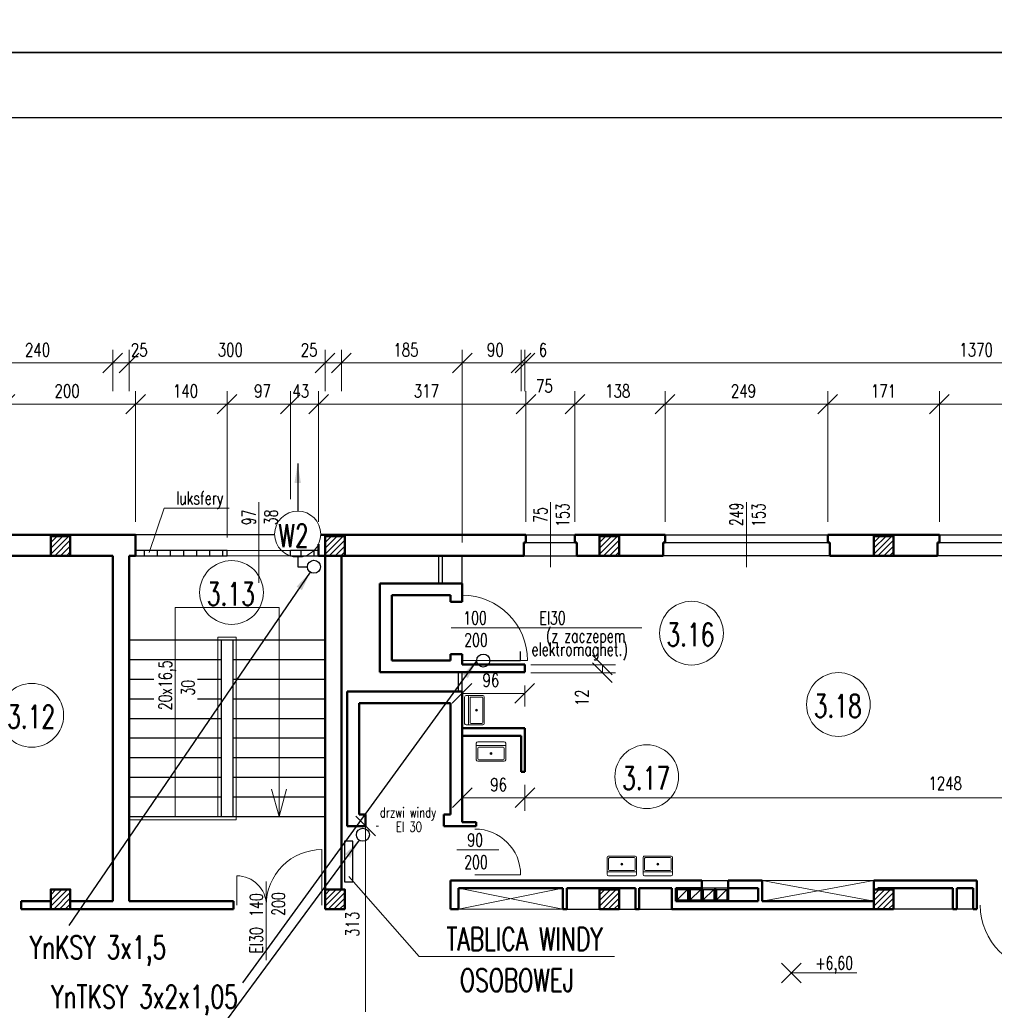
# Model space of a CAD drawing. Header units: millimetres. Extents: x -56112 to 30506, y -136199 to -2178.
# Tile 11 of 45: x -10881 to 4039, y -121073 to -105999. Entities that reach past the tile are written whole.
import ezdxf
from ezdxf.enums import TextEntityAlignment as Align

# ---------------------------------------------------------------- set-up
doc = ezdxf.new("R2010")
doc.units = ezdxf.units.MM
doc.header["$LTSCALE"] = 10
doc.header["$MEASUREMENT"] = 0
doc.header["$PDMODE"] = 35
doc.layers.get('0').update_dxf_attribs({"lineweight": 15})
for name, color, linetype, lineweight in [('L001', 1, 'Continuous', 18), ('L002', 2, 'Continuous', 25), ('L003', 3, 'Continuous', 50)]:
    doc.layers.add(name, color=color, linetype=linetype, lineweight=lineweight)
doc.layers.add('L004', color=4, linetype='Continuous')
doc.styles.get("Standard").update_dxf_attribs({"font": 'simplex.shx', "width": 0.75, "height": 200})
doc.dimstyles.new('1_100', dxfattribs={"dimtxt": 200, "dimasz": 300, "dimexe": 200, "dimexo": 200, "dimgap": 100, "dimtad": 1, "dimdec": 0, "dimlfac": 0.1, "dimtxsty": 'Standard', "dimblk": 'OBLIQUE', "dimcen": 250, "dimdle": 2, "dimclrt": 2, "dimadec": 0, "dimazin": 0, "dimtfac": 1, "dimtdec": 0, "dimtmove": 1, "dimatfit": 3, "dimfxl": 1, "dimarcsym": 0})
pattern_1 = [(45, (-21000, -82436.32), (-44.19417, 44.19417), [])]
pattern_2 = [(45, (-16800, -82436.32), (-44.19417, 44.19417), [])]
pattern_3 = [(45, (-12600, -82436.32), (-44.19417, 44.19417), [])]
pattern_4 = [(45, (-8400, -82436.32), (-44.19417, 44.19417), [])]

# ---------------------------------------------------------------- blocks, each defined once
blk = doc.blocks.new('Zlewozmywak pojedyńczy - góra')
blk.add_line((-15, -3.999996), (15, -3.999996))
for points in [[(-13.5, 0), (13.5, 0)], [(-15, -18.499996), (-15, -1.5)], [(-13.5, -17.499996), (-13.5, -6.499996)], [(-12.5, -5.499996), (12.5, -5.499996)], [(13.5, -6.499996), (13.5, -17.499996)], [(15, -1.5), (15, -18.499996)], [(13.5, -19.999996), (-13.5, -19.999996)], [(12.5, -18.499996), (-12.5, -18.499996)]]:
    blk.add_lwpolyline(points)
for radius in [1, 0.5]:
    blk.add_circle((0, -11.999996), radius)
for centre, radius, start, end in [((-13.5, -1.5), 1.5, 90, 180), ((-12.5, -6.499996), 1, 90, 180), ((12.5, -6.499996), 1, 0, 90), ((13.5, -1.5), 1.5, 0, 90), ((-13.5, -18.499996), 1.5, 180, 270), ((-12.5, -17.499996), 1, 180, 270), ((12.5, -17.499996), 1, 270, 0), ((13.5, -18.499996), 1.5, 270, 0)]:
    blk.add_arc(centre, radius, start, end)
blk = doc.blocks.new('_Oblique')
at = {"layer": 'L004', "color": 0, "lineweight": -2}
blk.add_line((-0.5, -0.5), (0.5, 0.5), dxfattribs=at)
blk = doc.blocks.new('*D2053')
at = {"layer": 'Defpoints'}
for p in [(-10607, -118812), (-11856, -119013), (-11856, -119643), (-9456, -119643)]:
    blk.add_point(p, dxfattribs=at)
at = {"layer": 'L001'}
for p, q in [((-11856, -119443), (-11856, -118813)), ((-9456, -119443), (-9456, -118813)), ((-9456, -119013), (-11856, -119013))]:
    blk.add_line(p, q, dxfattribs=at)
at = {"layer": 'L001', "xscale": 300, "yscale": 300, "zscale": 300, "rotation": 180}
blk.add_blockref('_Oblique', (-11856, -119013), dxfattribs=at)
at = {"layer": 'L001', "xscale": 300, "yscale": 300, "zscale": 300}
blk.add_blockref('_Oblique', (-9456, -119013), dxfattribs=at)
at = {"layer": 'L001', "color": 2, "linetype": 'Continuous', "width": 0.75}
blk.add_text('240', height=200, dxfattribs=at).set_placement((-10800, -118812), align=Align.MIDDLE_LEFT)
blk = doc.blocks.new('*D2071')
at = {"layer": 'Defpoints'}
for p in [(2295, -119443), (3199, -119643), (1489, -121643), (3199, -121643)]:
    blk.add_point(p, dxfattribs=at)
at = {"layer": 'L001'}
for p, q in [((1489, -121443), (1489, -119443)), ((3199, -121443), (3199, -119443)), ((1489, -119643), (3199, -119643))]:
    blk.add_line(p, q, dxfattribs=at)
at = {"layer": 'L001', "xscale": 300, "yscale": 300, "zscale": 300, "rotation": 180}
blk.add_blockref('_Oblique', (1489, -119643), dxfattribs=at)
at = {"layer": 'L001', "xscale": 300, "yscale": 300, "zscale": 300}
blk.add_blockref('_Oblique', (3199, -119643), dxfattribs=at)
at = {"layer": 'L001', "color": 2, "linetype": 'Continuous', "width": 0.75}
blk.add_text('171', height=200, dxfattribs=at).set_placement((2149, -119443), align=Align.MIDDLE_LEFT)
blk = doc.blocks.new('*D2072')
at = {"layer": 'Defpoints'}
for p in [(4344, -119443), (5689, -119643), (3199, -121643), (5689, -121643)]:
    blk.add_point(p, dxfattribs=at)
at = {"layer": 'L001'}
for p, q in [((3199, -121443), (3199, -119443)), ((5689, -121443), (5689, -119443)), ((3199, -119643), (5689, -119643))]:
    blk.add_line(p, q, dxfattribs=at)
at = {"layer": 'L001', "xscale": 300, "yscale": 300, "zscale": 300, "rotation": 180}
blk.add_blockref('_Oblique', (3199, -119643), dxfattribs=at)
at = {"layer": 'L001', "xscale": 300, "yscale": 300, "zscale": 300}
blk.add_blockref('_Oblique', (5689, -119643), dxfattribs=at)
at = {"layer": 'L001', "color": 2, "linetype": 'Continuous', "width": 0.75}
blk.add_text('249', height=200, dxfattribs=at).set_placement((4155, -119443), align=Align.MIDDLE_LEFT)
blk = doc.blocks.new('*D2073')
at = {"layer": 'Defpoints'}
for p in [(3753, -118812), (-3146, -119013), (-3146, -119643), (10554, -119643)]:
    blk.add_point(p, dxfattribs=at)
at = {"layer": 'L001'}
for p, q in [((-3146, -119443), (-3146, -118813)), ((10554, -119443), (10554, -118813)), ((10554, -119013), (-3146, -119013))]:
    blk.add_line(p, q, dxfattribs=at)
at = {"layer": 'L001', "xscale": 300, "yscale": 300, "zscale": 300, "rotation": 180}
blk.add_blockref('_Oblique', (-3146, -119013), dxfattribs=at)
at = {"layer": 'L001', "xscale": 300, "yscale": 300, "zscale": 300}
blk.add_blockref('_Oblique', (10554, -119013), dxfattribs=at)
at = {"layer": 'L001', "color": 2, "linetype": 'Continuous', "width": 0.75}
blk.add_text('1370', height=200, dxfattribs=at).set_placement((3503, -118812), align=Align.MIDDLE_LEFT)
blk = doc.blocks.new('*D2074')
at = {"layer": 'Defpoints'}
for p in [(-3607, -118812), (-4106, -119013), (-4106, -119643), (-3206, -119643)]:
    blk.add_point(p, dxfattribs=at)
at = {"layer": 'L001'}
for p, q in [((-4106, -119443), (-4106, -118813)), ((-3206, -119443), (-3206, -118813)), ((-3206, -119013), (-4106, -119013))]:
    blk.add_line(p, q, dxfattribs=at)
at = {"layer": 'L001', "xscale": 300, "yscale": 300, "zscale": 300, "rotation": 180}
blk.add_blockref('_Oblique', (-4106, -119013), dxfattribs=at)
at = {"layer": 'L001', "xscale": 300, "yscale": 300, "zscale": 300}
blk.add_blockref('_Oblique', (-3206, -119013), dxfattribs=at)
at = {"layer": 'L001', "color": 2, "linetype": 'Continuous', "width": 0.75}
blk.add_text('90', height=200, dxfattribs=at).set_placement((-3728, -118812), align=Align.MIDDLE_LEFT)
blk = doc.blocks.new('*D1543')
at = {"layer": 'Defpoints'}
for p in [(-3206, -119013), (-2888, -119013), (-3206, -119643), (-3146, -119643)]:
    blk.add_point(p, dxfattribs=at)
at = {"layer": 'L001'}
for p, q in [((-3206, -119443), (-3206, -118813)), ((-3146, -119443), (-3146, -118813)), ((-3208, -119013), (-3206, -119013)), ((-3146, -119013), (-3206, -119013)), ((-2842, -119013), (-3146, -119013))]:
    blk.add_line(p, q, dxfattribs=at)
at = {"layer": 'L001', "xscale": 300, "yscale": 300, "zscale": 300}
blk.add_blockref('_Oblique', (-3206, -119013), dxfattribs=at)
at = {"layer": 'L001', "xscale": 300, "yscale": 300, "zscale": 300, "rotation": 180}
blk.add_blockref('_Oblique', (-3146, -119013), dxfattribs=at)
at = {"layer": 'L001', "color": 2, "linetype": 'Continuous', "width": 0.75}
blk.add_text('6', height=200, dxfattribs=at).set_placement((-2935, -118813), align=Align.MIDDLE_LEFT)
blk = doc.blocks.new('*D2075')
at = {"layer": 'Defpoints'}
for p in [(-7657, -118812), (-9206, -119013), (-9206, -119643), (-6206, -119643)]:
    blk.add_point(p, dxfattribs=at)
at = {"layer": 'L001'}
for p, q in [((-9206, -119443), (-9206, -118813)), ((-6206, -119443), (-6206, -118813)), ((-6206, -119013), (-9206, -119013))]:
    blk.add_line(p, q, dxfattribs=at)
at = {"layer": 'L001', "xscale": 300, "yscale": 300, "zscale": 300, "rotation": 180}
blk.add_blockref('_Oblique', (-9206, -119013), dxfattribs=at)
at = {"layer": 'L001', "xscale": 300, "yscale": 300, "zscale": 300}
blk.add_blockref('_Oblique', (-6206, -119013), dxfattribs=at)
at = {"layer": 'L001', "color": 2, "linetype": 'Continuous', "width": 0.75}
blk.add_text('300', height=200, dxfattribs=at).set_placement((-7850, -118812), align=Align.MIDDLE_LEFT)
blk = doc.blocks.new('*D1545')
at = {"layer": 'Defpoints'}
for p in [(-6457, -119013), (-6206, -119013), (-6206, -119643), (-5956, -119643)]:
    blk.add_point(p, dxfattribs=at)
at = {"layer": 'L001'}
for p, q in [((-6206, -119443), (-6206, -118813)), ((-5956, -119443), (-5956, -118813)), ((-6579, -119013), (-6206, -119013)), ((-5956, -119013), (-6206, -119013)), ((-5954, -119013), (-5956, -119013))]:
    blk.add_line(p, q, dxfattribs=at)
at = {"layer": 'L001', "xscale": 300, "yscale": 300, "zscale": 300}
blk.add_blockref('_Oblique', (-6206, -119013), dxfattribs=at)
at = {"layer": 'L001', "xscale": 300, "yscale": 300, "zscale": 300, "rotation": 180}
blk.add_blockref('_Oblique', (-5956, -119013), dxfattribs=at)
at = {"layer": 'L001', "color": 2, "linetype": 'Continuous', "width": 0.75}
blk.add_text('25', height=200, dxfattribs=at).set_placement((-6579, -118813), align=Align.MIDDLE_LEFT)
blk = doc.blocks.new('*D1546')
at = {"layer": 'Defpoints'}
for p in [(-9456, -119013), (-9057, -119013), (-9456, -119643), (-9206, -119643)]:
    blk.add_point(p, dxfattribs=at)
at = {"layer": 'L001'}
for p, q in [((-9456, -119443), (-9456, -118813)), ((-9206, -119443), (-9206, -118813)), ((-9458, -119013), (-9456, -119013)), ((-9206, -119013), (-9456, -119013)), ((-9204, -119013), (-9206, -119013))]:
    blk.add_line(p, q, dxfattribs=at)
at = {"layer": 'L001', "xscale": 300, "yscale": 300, "zscale": 300}
blk.add_blockref('_Oblique', (-9456, -119013), dxfattribs=at)
at = {"layer": 'L001', "xscale": 300, "yscale": 300, "zscale": 300, "rotation": 180}
blk.add_blockref('_Oblique', (-9206, -119013), dxfattribs=at)
at = {"layer": 'L001', "color": 2, "linetype": 'Continuous', "width": 0.75}
blk.add_text('25', height=200, dxfattribs=at).set_placement((-9179, -118813), align=Align.MIDDLE_LEFT)
blk = doc.blocks.new('*D2076')
at = {"layer": 'Defpoints'}
for p in [(-4982, -118812), (-5956, -119013), (-5956, -119643), (-4106, -121963)]:
    blk.add_point(p, dxfattribs=at)
at = {"layer": 'L001'}
for p, q in [((-5956, -119443), (-5956, -118813)), ((-4106, -121763), (-4106, -118813)), ((-4106, -119013), (-5956, -119013))]:
    blk.add_line(p, q, dxfattribs=at)
at = {"layer": 'L001', "xscale": 300, "yscale": 300, "zscale": 300, "rotation": 180}
blk.add_blockref('_Oblique', (-5956, -119013), dxfattribs=at)
at = {"layer": 'L001', "xscale": 300, "yscale": 300, "zscale": 300}
blk.add_blockref('_Oblique', (-4106, -119013), dxfattribs=at)
at = {"layer": 'L001', "color": 2, "linetype": 'Continuous', "width": 0.75}
blk.add_text('185', height=200, dxfattribs=at).set_placement((-5161, -118812), align=Align.MIDDLE_LEFT)
blk = doc.blocks.new('*D2077')
at = {"layer": 'Defpoints'}
for p in [(195, -119442), (1489, -119643), (-1001, -121643), (1489, -121643)]:
    blk.add_point(p, dxfattribs=at)
at = {"layer": 'L001'}
for p, q in [((-1001, -121443), (-1001, -119443)), ((1489, -121443), (1489, -119443)), ((-1001, -119643), (1489, -119643))]:
    blk.add_line(p, q, dxfattribs=at)
at = {"layer": 'L001', "xscale": 300, "yscale": 300, "zscale": 300, "rotation": 180}
blk.add_blockref('_Oblique', (-1001, -119643), dxfattribs=at)
at = {"layer": 'L001', "xscale": 300, "yscale": 300, "zscale": 300}
blk.add_blockref('_Oblique', (1489, -119643), dxfattribs=at)
at = {"layer": 'L001', "color": 2, "linetype": 'Continuous', "width": 0.75}
blk.add_text('249', height=200, dxfattribs=at).set_placement((6, -119442), align=Align.MIDDLE_LEFT)
blk = doc.blocks.new('*D2094')
at = {"layer": 'Defpoints'}
for p in [(-5623, -126103), (-5787, -127619), (-5623, -129233), (-5586, -129233)]:
    blk.add_point(p, dxfattribs=at)
at = {"layer": 'L001'}
for p, q in [((-5586, -126103), (-5586, -129233)), ((-5423, -126103), (-5386, -126103)), ((-5423, -129233), (-5386, -129233))]:
    blk.add_line(p, q, dxfattribs=at)
at = {"layer": 'L001', "xscale": 300, "yscale": 300, "zscale": 300}
for p, rotation in [((-5586, -126103), 89.99999999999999), ((-5586, -129233), 270)]:
    blk.add_blockref('_Oblique', p, dxfattribs=dict(at, rotation=rotation))
at = {"layer": 'L001', "color": 2, "linetype": 'Continuous', "width": 0.75}
blk.add_text('313', height=200, rotation=90, dxfattribs=at).set_placement((-5787, -127798), align=Align.MIDDLE_LEFT)
blk = doc.blocks.new('*D2148')
at = {"layer": 'Defpoints'}
for p in [(-3146, -125273), (3280, -125447), (-3146, -125669), (9334, -125881)]:
    blk.add_point(p, dxfattribs=at)
at = {"layer": 'L001'}
for p, q in [((-3146, -125473), (-3146, -125869)), ((9334, -125681), (9334, -125469)), ((9334, -125669), (-3146, -125669))]:
    blk.add_line(p, q, dxfattribs=at)
at = {"layer": 'L001', "xscale": 300, "yscale": 300, "zscale": 300, "rotation": 180}
blk.add_blockref('_Oblique', (-3146, -125669), dxfattribs=at)
at = {"layer": 'L001', "xscale": 300, "yscale": 300, "zscale": 300}
blk.add_blockref('_Oblique', (9334, -125669), dxfattribs=at)
at = {"layer": 'L001', "color": 2, "linetype": 'Continuous', "width": 0.75}
blk.add_text('1248', height=200, dxfattribs=at).set_placement((3030, -125447), align=Align.MIDDLE_LEFT)
blk = doc.blocks.new('*D2149')
at = {"layer": 'Defpoints'}
for p in [(-3146, -125273), (-3560, -125468), (-4106, -125669), (-4106, -126043)]:
    blk.add_point(p, dxfattribs=at)
at = {"layer": 'L001'}
for p, q in [((-4106, -125843), (-4106, -125469)), ((-3146, -125473), (-3146, -125869)), ((-3146, -125669), (-4106, -125669))]:
    blk.add_line(p, q, dxfattribs=at)
at = {"layer": 'L001', "xscale": 300, "yscale": 300, "zscale": 300, "rotation": 180}
blk.add_blockref('_Oblique', (-4106, -125669), dxfattribs=at)
at = {"layer": 'L001', "xscale": 300, "yscale": 300, "zscale": 300}
blk.add_blockref('_Oblique', (-3146, -125669), dxfattribs=at)
at = {"layer": 'L001', "color": 2, "linetype": 'Continuous', "width": 0.75}
blk.add_text('96', height=200, dxfattribs=at).set_placement((-3678, -125468), align=Align.MIDDLE_LEFT)
blk = doc.blocks.new('*D2126')
at = {"layer": 'Defpoints'}
for p in [(-4670, -119442), (-6306, -119643), (-6306, -121643), (-3131, -121643)]:
    blk.add_point(p, dxfattribs=at)
at = {"layer": 'L001'}
for p, q in [((-6306, -121443), (-6306, -119443)), ((-3131, -121443), (-3131, -119443)), ((-3131, -119643), (-6306, -119643))]:
    blk.add_line(p, q, dxfattribs=at)
at = {"layer": 'L001', "xscale": 300, "yscale": 300, "zscale": 300, "rotation": 180}
blk.add_blockref('_Oblique', (-6306, -119643), dxfattribs=at)
at = {"layer": 'L001', "xscale": 300, "yscale": 300, "zscale": 300}
blk.add_blockref('_Oblique', (-3131, -119643), dxfattribs=at)
at = {"layer": 'L001', "color": 2, "linetype": 'Continuous', "width": 0.75}
blk.add_text('317', height=200, dxfattribs=at).set_placement((-4848, -119442), align=Align.MIDDLE_LEFT)
blk = doc.blocks.new('*D1795')
at = {"layer": 'Defpoints'}
for p in [(-6736, -119643), (-6585, -119643), (-6736, -121299), (-6306, -121643)]:
    blk.add_point(p, dxfattribs=at)
at = {"layer": 'L001'}
for p, q in [((-6736, -121099), (-6736, -119443)), ((-6306, -121443), (-6306, -119443)), ((-6738, -119643), (-6736, -119643)), ((-6306, -119643), (-6736, -119643)), ((-6304, -119643), (-6306, -119643))]:
    blk.add_line(p, q, dxfattribs=at)
at = {"layer": 'L001', "xscale": 300, "yscale": 300, "zscale": 300}
blk.add_blockref('_Oblique', (-6736, -119643), dxfattribs=at)
at = {"layer": 'L001', "xscale": 300, "yscale": 300, "zscale": 300, "rotation": 180}
blk.add_blockref('_Oblique', (-6306, -119643), dxfattribs=at)
at = {"layer": 'L001', "color": 2, "linetype": 'Continuous', "width": 0.75}
blk.add_text('43', height=200, dxfattribs=at).set_placement((-6707, -119443), align=Align.MIDDLE_LEFT)
blk = doc.blocks.new('*D2127')
at = {"layer": 'Defpoints'}
for p in [(-7172, -119442), (-7706, -119643), (-6736, -121299), (-7706, -121883)]:
    blk.add_point(p, dxfattribs=at)
at = {"layer": 'L001'}
for p, q in [((-7706, -121683), (-7706, -119443)), ((-6736, -121099), (-6736, -119443)), ((-6736, -119643), (-7706, -119643))]:
    blk.add_line(p, q, dxfattribs=at)
at = {"layer": 'L001', "xscale": 300, "yscale": 300, "zscale": 300, "rotation": 180}
blk.add_blockref('_Oblique', (-7706, -119643), dxfattribs=at)
at = {"layer": 'L001', "xscale": 300, "yscale": 300, "zscale": 300}
blk.add_blockref('_Oblique', (-6736, -119643), dxfattribs=at)
at = {"layer": 'L001', "color": 2, "linetype": 'Continuous', "width": 0.75}
blk.add_text('97', height=200, dxfattribs=at).set_placement((-7293, -119442), align=Align.MIDDLE_LEFT)
blk = doc.blocks.new('*D2128')
at = {"layer": 'Defpoints'}
for p in [(-8357, -119442), (-9106, -119643), (-9106, -121643), (-7706, -121883)]:
    blk.add_point(p, dxfattribs=at)
at = {"layer": 'L001'}
for p, q in [((-9106, -121443), (-9106, -119443)), ((-7706, -121683), (-7706, -119443)), ((-7706, -119643), (-9106, -119643))]:
    blk.add_line(p, q, dxfattribs=at)
at = {"layer": 'L001', "xscale": 300, "yscale": 300, "zscale": 300, "rotation": 180}
blk.add_blockref('_Oblique', (-9106, -119643), dxfattribs=at)
at = {"layer": 'L001', "xscale": 300, "yscale": 300, "zscale": 300}
blk.add_blockref('_Oblique', (-7706, -119643), dxfattribs=at)
at = {"layer": 'L001', "color": 2, "linetype": 'Continuous', "width": 0.75}
blk.add_text('140', height=200, dxfattribs=at).set_placement((-8536, -119442), align=Align.MIDDLE_LEFT)
blk = doc.blocks.new('*D2129')
at = {"layer": 'Defpoints'}
for p in [(-10155, -119442), (-9106, -119643), (-11106, -121643), (-9106, -121643)]:
    blk.add_point(p, dxfattribs=at)
at = {"layer": 'L001'}
for p, q in [((-11106, -121443), (-11106, -119443)), ((-9106, -121443), (-9106, -119443)), ((-11106, -119643), (-9106, -119643))]:
    blk.add_line(p, q, dxfattribs=at)
at = {"layer": 'L001', "xscale": 300, "yscale": 300, "zscale": 300, "rotation": 180}
blk.add_blockref('_Oblique', (-11106, -119643), dxfattribs=at)
at = {"layer": 'L001', "xscale": 300, "yscale": 300, "zscale": 300}
blk.add_blockref('_Oblique', (-9106, -119643), dxfattribs=at)
at = {"layer": 'L001', "color": 2, "linetype": 'Continuous', "width": 0.75}
blk.add_text('200', height=200, dxfattribs=at).set_placement((-10348, -119442), align=Align.MIDDLE_LEFT)
blk = doc.blocks.new('*D2132')
at = {"layer": 'Defpoints'}
for p in [(-2856, -119366), (-2381, -119643), (-3131, -121643), (-2381, -121643)]:
    blk.add_point(p, dxfattribs=at)
at = {"layer": 'L001'}
for p, q in [((-3131, -121443), (-3131, -119443)), ((-2381, -121443), (-2381, -119443)), ((-3131, -119643), (-2381, -119643))]:
    blk.add_line(p, q, dxfattribs=at)
at = {"layer": 'L001', "xscale": 300, "yscale": 300, "zscale": 300, "rotation": 180}
blk.add_blockref('_Oblique', (-3131, -119643), dxfattribs=at)
at = {"layer": 'L001', "xscale": 300, "yscale": 300, "zscale": 300}
blk.add_blockref('_Oblique', (-2381, -119643), dxfattribs=at)
at = {"layer": 'L001', "color": 2, "linetype": 'Continuous', "width": 0.75}
blk.add_text('75', height=200, dxfattribs=at).set_placement((-2977, -119366), align=Align.MIDDLE_LEFT)
blk = doc.blocks.new('*D2133')
at = {"layer": 'Defpoints'}
for p in [(-1740, -119442), (-1001, -119643), (-2381, -121643), (-1001, -121643)]:
    blk.add_point(p, dxfattribs=at)
at = {"layer": 'L001'}
for p, q in [((-2381, -121443), (-2381, -119443)), ((-1001, -121443), (-1001, -119443)), ((-2381, -119643), (-1001, -119643))]:
    blk.add_line(p, q, dxfattribs=at)
at = {"layer": 'L001', "xscale": 300, "yscale": 300, "zscale": 300, "rotation": 180}
blk.add_blockref('_Oblique', (-2381, -119643), dxfattribs=at)
at = {"layer": 'L001', "xscale": 300, "yscale": 300, "zscale": 300}
blk.add_blockref('_Oblique', (-1001, -119643), dxfattribs=at)
at = {"layer": 'L001', "color": 2, "linetype": 'Continuous', "width": 0.75}
blk.add_text('138', height=200, dxfattribs=at).set_placement((-1919, -119442), align=Align.MIDDLE_LEFT)
blk = doc.blocks.new('*D2136')
at = {"layer": 'Defpoints'}
for p in [(-4110, -123748), (-3150, -123748), (-3679, -123869), (-3150, -124071)]:
    blk.add_point(p, dxfattribs=at)
at = {"layer": 'L001'}
for p, q in [((-4110, -123948), (-4110, -124271)), ((-3150, -123948), (-3150, -124271)), ((-4110, -124071), (-3150, -124071))]:
    blk.add_line(p, q, dxfattribs=at)
at = {"layer": 'L001', "xscale": 300, "yscale": 300, "zscale": 300, "rotation": 180}
blk.add_blockref('_Oblique', (-4110, -124071), dxfattribs=at)
at = {"layer": 'L001', "xscale": 300, "yscale": 300, "zscale": 300}
blk.add_blockref('_Oblique', (-3150, -124071), dxfattribs=at)
at = {"layer": 'L001', "color": 2, "linetype": 'Continuous', "width": 0.75}
blk.add_text('96', height=200, dxfattribs=at).set_placement((-3796, -123869), align=Align.MIDDLE_LEFT)
blk = doc.blocks.new('*D2141')
at = {"layer": 'Defpoints'}
for p in [(-3258, -123635), (-3258, -123755), (-1960, -123755), (-2274, -124159)]:
    blk.add_point(p, dxfattribs=at)
at = {"layer": 'L001'}
for p, q in [((-3058, -123635), (-1760, -123635)), ((-1960, -123633), (-1960, -123635)), ((-1960, -123635), (-1960, -123755)), ((-3058, -123755), (-1760, -123755)), ((-1960, -123755), (-1960, -123757))]:
    blk.add_line(p, q, dxfattribs=at)
at = {"layer": 'L001', "xscale": 300, "yscale": 300, "zscale": 300}
for p, rotation in [((-1960, -123635), 270), ((-1960, -123755), 90)]:
    blk.add_blockref('_Oblique', p, dxfattribs=dict(at, rotation=rotation))
at = {"layer": 'L001', "color": 2, "linetype": 'Continuous', "width": 0.75}
blk.add_text('12', height=200, rotation=90, dxfattribs=at).set_placement((-2274, -124266), align=Align.MIDDLE_LEFT)

msp = doc.modelspace()

# ---------------------------------------------------------------- hatches: boundary and pattern name
at = {"layer": 'L001'}
h = msp.add_hatch(dxfattribs=at)
h.set_pattern_fill('ANSI31', color=256, scale=500, style=0)
h.set_pattern_definition(pattern_1)
h.paths.add_polyline_path([(-10106, -113904.9), (-10406, -113904.9), (-10406, -114204.9), (-10106, -114204.9)], flags=16)
h = msp.add_hatch(dxfattribs=at)
h.set_pattern_fill('ANSI31', color=256, scale=500, style=0)
h.set_pattern_definition(pattern_2)
h.paths.add_polyline_path([(-5906, -113904.9), (-6206, -113904.9), (-6206, -114204.9), (-5906, -114204.9)], flags=16)
h = msp.add_hatch(dxfattribs=at)
h.set_pattern_fill('ANSI31', color=256, scale=500, style=0)
h.set_pattern_definition(pattern_3)
h.paths.add_polyline_path([(-1706, -113904.9), (-2006, -113904.9), (-2006, -114204.9), (-1706, -114204.9)], flags=16)
h = msp.add_hatch(dxfattribs=at)
h.set_pattern_fill('ANSI31', color=256, scale=500, style=0)
h.set_pattern_definition(pattern_4)
h.paths.add_polyline_path([(2494, -113904.9), (2194, -113904.9), (2194, -114204.9), (2494, -114204.9)], flags=16)
h = msp.add_hatch(dxfattribs=at)
h.set_pattern_fill('ANSI31', color=256, scale=500, style=0)
h.set_pattern_definition(pattern_1)
h.paths.add_polyline_path([(-10106, -119314.9), (-10406, -119314.9), (-10406, -119614.9), (-10106, -119614.9)], flags=16)
h = msp.add_hatch(dxfattribs=at)
h.set_pattern_fill('ANSI31', color=256, scale=500, style=0)
h.set_pattern_definition(pattern_2)
h.paths.add_polyline_path([(-5906, -119314.9), (-6206, -119314.9), (-6206, -119614.9), (-5906, -119614.9)], flags=16)
h = msp.add_hatch(dxfattribs=at)
h.set_pattern_fill('ANSI31', color=256, scale=500, style=0)
h.set_pattern_definition(pattern_3)
h.paths.add_polyline_path([(-1706, -119314.9), (-2006, -119314.9), (-2006, -119614.9), (-1706, -119614.9)], flags=16)
h = msp.add_hatch(dxfattribs=at)
h.set_pattern_fill('ANSI31', color=256, scale=500, style=0)
h.set_pattern_definition(pattern_4)
h.paths.add_polyline_path([(2494, -119314.9), (2194, -119314.9), (2194, -119614.9), (2494, -119614.9)], flags=16)

# ---------------------------------------------------------------- linework, layer by layer
at = {"layer": 'Defpoints'}
for points in [[(-51868.7, -76799.4, 0), (30505.6, -76799.4, 0), (30505.6, -106499.4, 0), (-51868.7, -106499.4, 0)], [(-51868.7, -106499.4, 0), (30505.6, -106499.4, 0), (30505.6, -136199.4, 0), (-51868.7, -136199.4, 0)]]:
    msp.add_3dface(points, dxfattribs=at)
at = {"layer": 'L001'}
for p, q in [((-8667, -113475.4), (-8897, -114157.1)), ((-7673.8, -113475.4), (-8667, -113475.4)), ((-7221, -114622.3), (-7221, -113386.2)), ((-2756, -114383), (-2756, -113386.8)), ((244, -114383), (244, -113386.8)), ((-7706, -114124.9), (-6736, -114124.9)), ((-6736, -114204.9), (-7706, -114204.9)), ((-8501, -114997.4), (-6911, -114997.4)), ((-8501, -118199.9), (-8501, -114997.4)), ((-6911, -114997.4), (-6911, -118199.9)), ((-1358.7, -115309.9), (-4277.8, -115309.9)), ((-7846, -115449.9), (-7846, -118199.9)), ((-7566, -115449.9), (-7846, -115449.9)), ((-7566, -115449.9), (-7566, -118249.9)), ((-4106, -115809.9), (-3106, -115809.9)), ((-6911, -118199.9), (-7026.5, -117778.6)), ((-6911, -118199.9), (-6795.5, -117778.6)), ((-9206, -118249.9), (-7566, -118249.9)), ((-6256.7, -119554.9), (-6256.6, -118704.9)), ((-3548.4, -118709.6), (-4190.3, -118709.6)), ((-7556.7, -119554.9), (-7556.6, -119104.9)), ((-7106.7, -120395.7), (-7106.7, -119190.4)), ((-4765.5, -120338.8), (-5839.9, -119115)), ((-3912.9, -119089.6), (-3212.9, -119089.6)), ((2194, -119174.9), (484, -119494.9)), ((484, -119174.9), (2194, -119494.9)), ((484, -119174.9), (2194, -119174.9)), ((-4166, -119614.9), (-2566, -119294.9)), ((-4166, -119294.9), (-2566, -119614.9)), ((-4166, -119614.9), (-2566, -119614.9)), ((-1774.7, -120338.8), (-4765.5, -120338.8)), ((782.3, -120742.8), (1082, -120443.1)), ((1082, -120742.8), (782.3, -120443.1)), ((932.2, -120593), (1934.1, -120593))]:
    msp.add_line(p, q, dxfattribs=at)
for centre, radius in [((-6625, -113876.1), 352.9), ((-7637.9, -114768.6), 488.1), ((-596.7, -115391.2), 488.1), ((1652.5, -116483.4), 488.1), ((-10696, -116648.4), 488.1), ((-1281.7, -117588.5), 488.1)]:
    msp.add_circle(centre, radius, dxfattribs=at)
for centre, radius, start, end in [((-4106, -115809.9), 1000, 0, 90), ((-3912.9, -119089.6), 700, 0, 90), ((-6257.1, -119554.6), 849.7, 89.9712, 180.0288), ((-7556.4, -119554.6), 449.7, 359.9712, 90.0288), ((4824, -119554.9, 70), 1000, 180, 270)]:
    msp.add_arc(centre, radius, start, end, dxfattribs=at)
at = {"layer": 'L002'}
for p, q in [((-6977.8, -113884.9), (-9106, -113884.9)), ((-3131, -113884.9), (-2381, -113884.9)), ((-1001, -113884.9), (1489, -113884.9)), ((3199, -113884.9), (5689, -113884.9)), ((-3131, -114004.9), (-2381, -114004.9)), ((-1001, -114004.9), (1489, -114004.9)), ((3199, -114004.9), (5689, -114004.9)), ((-7706, -114124.9), (-9106, -114124.9)), ((-9106, -114204.9), (-7706, -114204.9)), ((-8975.6, -114124.9), (-8975.6, -114204.9)), ((-8775.6, -114124.9), (-8775.6, -114204.9)), ((-8575.6, -114124.9), (-8575.6, -114204.9)), ((-8375.6, -114124.9), (-8375.6, -114204.9)), ((-8175.6, -114124.9), (-8175.6, -114204.9)), ((-7975.6, -114124.9), (-7975.6, -114204.9)), ((-7775.6, -114124.9), (-7775.6, -114204.9)), ((-7706, -114204.9), (-7706, -114124.9)), ((-6306, -114124.9), (-6736, -114124.9)), ((-6736, -114204.9), (-6736, -114124.9)), ((-6736, -114204.9), (-6306, -114204.9)), ((-6575.6, -114124.9), (-6575.6, -114204.9)), ((-6375.6, -114124.9), (-6375.6, -114204.9)), ((-4466, -114629.9), (-4466, -114204.9)), ((-4406, -114629.9), (-4406, -114204.9)), ((-4106, -114629.9), (-4106, -114204.9)), ((-3161, -114204.9), (-2351, -114204.9)), ((1519, -114204.9), (-1031, -114204.9)), ((5719, -114204.9), (3169, -114204.9)), ((-6206, -115499.9), (-9206, -115499.9)), ((-7796, -115499.9), (-7796, -118199.9)), ((-7616, -115499.9), (-7616, -118199.9)), ((-7796, -115799.9), (-9206, -115799.9)), ((-6206, -115799.9), (-7616, -115799.9)), ((-4166, -116284.9), (-4166, -115989.9)), ((-4106, -116284.9), (-4106, -115989.9)), ((-8827, -116099.9), (-9206, -116099.9)), ((-7796, -116099.9), (-8158.9, -116099.9)), ((-6206, -116099.9), (-7616, -116099.9)), ((-8827, -116399.9), (-9206, -116399.9)), ((-7796, -116399.9), (-8158.9, -116399.9)), ((-6206, -116399.9), (-7616, -116399.9)), ((-7796, -116699.9), (-9206, -116699.9)), ((-6206, -116699.9), (-7616, -116699.9)), ((-7796, -116999.9), (-9206, -116999.9)), ((-6206, -116999.9), (-7616, -116999.9)), ((-7796, -117299.9), (-9206, -117299.9)), ((-6206, -117299.9), (-7616, -117299.9)), ((-7796, -117599.9), (-9206, -117599.9)), ((-6206, -117599.9), (-7616, -117599.9)), ((-7796, -117899.9), (-9206, -117899.9)), ((-6206, -117899.9), (-7616, -117899.9)), ((-9206, -118199.9), (-6206, -118199.9)), ((-436, -119174.9), (-36, -119174.9)), ((-816, -119474.9), (-656, -119314.9)), ((-816, -119314.9), (-656, -119314.9)), ((-816, -119314.9), (-816, -119474.9)), ((-656, -119314.9), (-656, -119474.9)), ((-616, -119314.9), (-616, -119474.9)), ((-616, -119474.9), (-456, -119314.9)), ((-616, -119314.9), (-456, -119314.9)), ((-456, -119314.9), (-456, -119474.9)), ((-36, -119294.9), (-436, -119294.9)), ((-416, -119474.9), (-256, -119314.9)), ((-416, -119314.9), (-416, -119474.9)), ((-416, -119314.9), (-256, -119314.9)), ((-256, -119314.9), (-256, -119474.9)), ((-216, -119474.9), (-56, -119314.9)), ((-216, -119314.9), (-56, -119314.9)), ((-216, -119314.9), (-216, -119474.9)), ((-56, -119314.9), (-56, -119474.9)), ((-816, -119474.9), (-656, -119474.9)), ((-616, -119474.9), (-456, -119474.9)), ((-416, -119474.9), (-256, -119474.9)), ((-216, -119474.9), (-56, -119474.9)), ((-2506, -119614.9), (-2006, -119614.9)), ((-1706, -119614.9), (-1456, -119614.9)), ((-1396, -119614.9), (-896, -119614.9)), ((3404, -119614.9), (2494, -119614.3)), ((3714, -119614.9), (3464, -119614.9))]:
    msp.add_line(p, q, dxfattribs=at)
at = {"layer": 'L003'}
for p, q in [((-9106, -113884.9), (-11106, -113884.9)), ((-9106, -114204.9), (-9106, -113884.9)), ((-3131, -113884.9), (-6272.3, -113884.9)), ((-3131, -113884.9), (-3131, -114004.9)), ((-1001, -113884.9), (-2381, -113884.9)), ((-2381, -113884.9), (-2381, -114004.9)), ((-1001, -113884.9), (-1001, -114004.9)), ((3199, -113884.9), (1489, -113884.9)), ((1489, -113884.9), (1489, -114004.9)), ((3199, -113884.9), (3199, -114004.9)), ((-6306, -114204.9), (-6306, -114026.9)), ((-3161, -114004.9), (-3131, -114004.9)), ((-3161, -114204.9), (-3161, -114004.9)), ((-2351, -114004.9), (-2381, -114004.9)), ((-2351, -114204.9), (-2351, -114004.9)), ((-1031, -114204.9), (-1031, -114004.9)), ((-1031, -114004.9), (-1001, -114004.9)), ((1489, -114004.9), (1519, -114004.9)), ((1519, -114204.9), (1519, -114004.9)), ((3169, -114004.9), (3199, -114004.9)), ((3169, -114204.9), (3169, -114004.9)), ((-9456, -114204.9), (-11076, -114204.9)), ((-9456, -114204.9), (-9456, -119494.9)), ((-9206, -114204.9), (-9206, -119494.9)), ((-9106, -114204.9), (-9206, -114204.9)), ((-6206, -114204.9), (-6306, -114204.9)), ((-6206, -114204.9), (-6206, -119314.9)), ((-5956, -114204.9), (-5956, -119314.9)), ((-3161, -114204.9), (-5906, -114204.9)), ((-1031, -114204.9), (-2351, -114204.9)), ((3169, -114204.9), (1519, -114204.9)), ((-4106, -114629.9), (-5366, -114629.9)), ((-5366, -114629.9), (-5366, -115989.9)), ((-4106, -114629.9), (-4106, -114909.9)), ((-4286, -114809.9), (-5186, -114809.9)), ((-5186, -114809.9), (-5186, -115809.9)), ((-4286, -114809.9), (-4286, -114909.9)), ((-4286, -114909.9), (-4106, -114909.9)), ((-4286, -115709.9), (-4106, -115709.9)), ((-4286, -115709.9), (-4286, -115809.9)), ((-4106, -115709.9), (-4106, -115870.4)), ((-4286, -115809.9), (-5186, -115809.9)), ((-3149.6, -115870.4), (-4106, -115870.4)), ((-3149.6, -115989.6), (-3149.6, -115870.4)), ((-4106, -115989.9), (-5366, -115989.9)), ((-3149.6, -115989.6), (-4109.6, -115989.6)), ((-4106, -116284.9), (-5866, -116284.9)), ((-5866, -116284.9), (-5866, -118344.9)), ((-4106, -116284.9), (-4106, -118284.9)), ((-4286, -116464.9), (-5686, -116464.9)), ((-5686, -116464.9), (-5686, -118164.9)), ((-4286, -116464.9), (-4286, -118164.9)), ((-3146, -116844.9), (-4106, -116844.9)), ((-3206, -116964.9), (-4106, -116964.9)), ((-3206, -116964.9), (-3206, -117514.9)), ((-3146, -116844.9), (-3146, -117514.9)), ((-3146, -117514.9), (-3206, -117514.9)), ((-5586, -118164.9), (-5686, -118164.9)), ((-5586, -118164.9), (-5586, -118344.9)), ((-4386, -118164.9), (-4386, -118344.9)), ((-4286, -118164.9), (-4386, -118164.9)), ((-4106, -118284.9), (-3891.8, -118284.9)), ((-3891.8, -118284.9), (-3891.8, -118344.9)), ((-5586, -118344.9), (-5866, -118344.9)), ((-4386, -118344.9), (-3891.8, -118344.9)), ((-436, -119174.9), (-4286, -119174.9)), ((-4286, -119174.9), (-4286, -119614.9)), ((-436, -119174.9), (-436, -119494.9)), ((-36, -119174.9), (-36, -119494.9)), ((484, -119174.9), (-36, -119174.9)), ((484, -119174.9), (484, -119494.9)), ((2194, -119174.9), (3774, -119174.9)), ((2194, -119314.9), (2194, -119174.9)), ((3774, -119174.9), (3774, -119614.9)), ((-2566, -119294.9), (-4166, -119294.9)), ((-4166, -119294.9), (-4166, -119614.9)), ((-2566, -119614.9), (-2566, -119294.9)), ((-1456, -119294.9), (-2506, -119294.9)), ((-2506, -119614.9), (-2506, -119294.9)), ((-1456, -119294.9), (-1456, -119614.9)), ((-1396, -119294.9), (-1396, -119614.9)), ((-896, -119294.9), (-1396, -119294.9)), ((-896, -119294.9), (-896, -119614.9)), ((-836, -119294.9), (-436, -119294.9)), ((-836, -119294.9), (-836, -119494.9)), ((-636, -119294.9), (-636, -119494.9)), ((-236, -119294.9), (-236, -119494.9)), ((-36, -119294.9), (424, -119294.9)), ((424, -119294.9), (424, -119494.9)), ((3404, -119294.9), (2254, -119294.9)), ((2254, -119294.9), (2254, -119314.9)), ((3404, -119294.9), (3404, -119614.9)), ((3464, -119294.9), (3464, -119614.9)), ((3714, -119294.9), (3464, -119294.9)), ((3714, -119294.9), (3714, -119614.9)), ((-10856, -119494.9), (-10406, -119494.9)), ((-10106, -119494.9), (-9456, -119494.9)), ((-9206, -119494.9), (-7606, -119494.9)), ((-7606, -119494.9), (-7606, -119614.9)), ((424, -119494.9), (-836, -119494.9)), ((424, -119494.9), (-836, -119494.9)), ((2194, -119494.9), (484, -119494.9)), ((2194, -119494.9), (484, -119494.9)), ((-10856, -119614.9), (-7606, -119614.9)), ((-4286, -119614.9), (-4166, -119614.9)), ((-2506, -119614.9), (-2566, -119614.9)), ((-1706, -119614.9), (-2006, -119614.9)), ((-1396, -119614.9), (-1456, -119614.9)), ((2194, -119614.9), (-896, -119614.9)), ((-836, -119614.9), (-896, -119614.9)), ((3404, -119614.9), (3464, -119614.9)), ((3714, -119614.9), (3774, -119614.9))]:
    msp.add_line(p, q, dxfattribs=at)
at = {"layer": 'L003', "flags": 128}
for points in [[(-10406, -114204.9), (-10106, -114204.9), (-10106, -113904.9), (-10406, -113904.9)], [(-6206, -114204.9), (-5906, -114204.9), (-5906, -113904.9), (-6206, -113904.9)], [(-2006, -114204.9), (-1706, -114204.9), (-1706, -113904.9), (-2006, -113904.9)], [(2194, -114204.9), (2494, -114204.9), (2494, -113904.9), (2194, -113904.9)], [(-10406, -119614.9), (-10106, -119614.9), (-10106, -119314.9), (-10406, -119314.9)], [(-6206, -119614.9), (-5906, -119614.9), (-5906, -119314.9), (-6206, -119314.9)], [(-2006, -119614.9), (-1706, -119614.9), (-1706, -119314.9), (-2006, -119314.9)], [(2194, -119614.9), (2494, -119614.9), (2494, -119314.9), (2194, -119314.9)]]:
    msp.add_lwpolyline(points, close=True, dxfattribs=at)
msp.add_lwpolyline([(-10856, -119614.9), (-10856, -119494.9)], dxfattribs=at)
at = {"layer": 'L004'}
for p, q in [((-6625, -114229), (-6625, -114374.9)), ((-6625, -114374.9), (-6476, -114374.9)), ((-3215, -115809.9), (-3215, -115669.9)), ((-3684, -115809.9), (-3215, -115809.9))]:
    msp.add_line(p, q, dxfattribs=at)
at = {"layer": 'L004', "flags": 128}
msp.add_lwpolyline([(-5907.6, -119198.3), (-5779, -119198.3), (-5779, -118577.2), (-5907.6, -118577.2)], close=True, dxfattribs=at)
at = {"layer": 'L004'}
for centre in [(-6376, -114374.9), (-3784, -115809.9), (-5627, -118477.2)]:
    msp.add_circle(centre, 100, dxfattribs=at)
msp.add_3dface([(29505.6, -107499.4, 0), (-50868.7, -107499.4, 0), (-50868.7, -135199.4, 0), (29505.6, -135199.4, 0)], dxfattribs=at)

# ---------------------------------------------------------------- block references
at = {"layer": 'L001', "zscale": 15}
for p, xscale, yscale, rotation in [((-4069.5, -116570.9), 15, 15, 90), ((-3665.7, -117052.9), 14.99999999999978, -15.00000000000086, 180), ((-1663.1, -119105.2), 14.99999999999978, 15.00000000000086, 180), ((-1112.8, -119105.2), 14.99999999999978, 15.00000000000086, 180)]:
    msp.add_blockref('Zlewozmywak pojedyńczy - góra', p, dxfattribs=dict(at, xscale=xscale, yscale=yscale, rotation=rotation))

# ---------------------------------------------------------------- texts
at = {"layer": 'L001', "width": 0.7}
for s, rotation, p in [('luksfery', 360, (-8126.4, -113482.9)), ('75', 90, (-2748.5, -113581.1)), ('153', 90, (-2409.2, -113582.2)), ('249', 90, (251.5, -113572.2)), ('153', 90, (590.8, -113582.2)), ('97', 90, (-7213.5, -113618.6)), ('38', 90, (-6874.2, -113618.6)), ('100', 360, (-3909.8, -115317.3)), ('EI30', 360, (-2724.7, -115317.3)), ('(z zaczepem', 360, (-2215.4, -115591.3)), ('200', 360, (-3896.4, -115656.7)), ('elektromagnet.)', 360, (-2308.5, -115796.1)), ('20x16,5', 90, (-8493.5, -116189)), ('30', 90, (-8145.3, -116226.5)), ('140', 90, (-7099.3, -119551.5)), ('200', 90, (-6759.9, -119538.1)), ('EI30', 90, (-7099.3, -120091.7))]:
    msp.add_text(s, height=200, rotation=rotation, dxfattribs=at).set_placement(p, align=Align.BOTTOM_CENTER)
for s, height, p in [('3.13', 350, (-7648.4, -115070.4)), ('3.16', 350, (-613.1, -115693.1)), ('3.18', 350, (1642, -116785.2)), ('3.12', 350, (-10706.5, -116950.3)), ('3.17', 350, (-1292.2, -117890.3)), ('90', 200, (-3908.4, -118717.1)), ('200', 200, (-3896.1, -119056.5)), ('+6,60', 200, (1588.2, -120600.4))]:
    msp.add_text(s, height=height, dxfattribs=at).set_placement(p, align=Align.BOTTOM_CENTER)
at = {"layer": 'L001', "width": 0.75}
for s, p in [('drzwi windy ', (-5367.4, -118211)), ('EI 30', (-5122.3, -118431))]:
    msp.add_text(s, height=150, dxfattribs=at).set_placement(p)
at = {"layer": 'L002', "width": 0.7}
for s, p in [('TABLICA WINDY', (-3151.4, -120351.9)), ('OSOBOWEJ', (-3269.9, -120982.8))]:
    msp.add_text(s, height=350, rotation=360, dxfattribs=at).set_placement(p, align=Align.BOTTOM_CENTER)
at = {"layer": 'L003', "width": 0.7}
for s, p in [('W2', (-6687.5, -114177.9)), ('YnKSY 3x1,5', (-9681.7, -120480.3)), ('YnTKSY 3x2x1,05', (-8969.8, -121236.7))]:
    msp.add_text(s, height=350, rotation=360, dxfattribs=at).set_placement(p, align=Align.BOTTOM_CENTER)

# ---------------------------------------------------------------- dimensions: what is measured, and where the dimension line sits
at = {"layer": 'L001'}
for base, p1, p2, angle, picture, middle, set_off in [((-11856, -111254.7), (-9456, -111884.8), (-11856, -111884.8), 180, '*D2053', (-10585.6, -111053.7), (0, 7758.2)), ((-9206, -111254.7), (-6206, -111884.8), (-9206, -111884.8), 180, '*D2075', (-7635.6, -111053.7), (0, 7758.2)), ((-5956, -111254.7), (-4106, -114204.9), (-5956, -111884.8), 180, '*D2076', (-4960.6, -111053.7), (0, 7758.2)), ((-4106, -111254.7), (-3206, -111884.8), (-4106, -111884.8), 180, '*D2074', (-3585.6, -111053.7), (0, 7758.2)), ((-3146, -111254.7), (10554, -111884.8), (-3146, -111884.8), 180, '*D2073', (3774.4, -111053.7), (0, 7758.2)), ((-9106, -111884.8), (-7706, -114124.9), (-9106, -113884.9), 180, '*D2128', (-8335.6, -111683.7), (0, 7758.2)), ((-7706, -111884.8), (-6736, -113541.2), (-7706, -114124.9), 180, '*D2127', (-7150.6, -111683.7), (0, 7758.2)), ((-6306.0029785, -111884.7781506), (-3131.0029785, -113884.8881739), (-6306.0029785, -113884.8881739), 180, '*D2126', (-4648.0744071, -111683.7491872), (0, 7758.2403119)), ((-1959.9, -115996.4), (-3258.3, -115877.2), (-3258.3, -115996.4), 270, '*D2141', (-2273.7, -116379.2), (0, 7758.2)), ((-4106, -117910.8), (-3146, -117514.9), (-4106, -118284.9), 180, '*D2149', (-3534.9, -117709.8), (0, 7758.2)), ((-3146, -117910.8), (9334, -118123), (-3146, -117514.9), 180, '*D2148', (3301.9, -117689.2), (0, 7758.2)), ((-5586, -121474.9), (-5623.2, -118344.9), (-5623.2, -121474.9), 270, '*D2094', (-5787, -119839.5), (0, 7758.2))]:
    dim = msp.add_linear_dim(base=base, p1=p1, p2=p2, angle=angle, dimstyle='1_100', override={"dimtad": 0}, dxfattribs=at)
    dim.commit()
    dim.dimension.update_dxf_attribs({"geometry": picture, "text_midpoint": middle, "dimtype": 160, "insert": set_off})
for base, p1, p2, picture, middle in [((-9456, -111254.7), (-9206, -111884.8), (-9456, -111884.8), '*D1546', (-9036, -111254.7)), ((-6206, -111254.7), (-5956, -111884.8), (-6206, -111884.8), '*D1545', (-6436, -111254.7)), ((-3206, -111254.7), (-3146, -111884.8), (-3206, -111884.8), '*D1543', (-2863.3, -111254.7)), ((-6736, -111884.8), (-6306, -113884.9), (-6736, -113541.2), '*D1795', (-6563.7, -111884.8))]:
    dim = msp.add_linear_dim(base=base, p1=p1, p2=p2, angle=180, dimstyle='1_100', dxfattribs=at)
    dim.commit()
    dim.dimension.update_dxf_attribs({"geometry": picture, "text_midpoint": middle, "dimtype": 160, "insert": (0, 7758.2)})
for base, p1, p2, picture, middle in [((-2381, -111884.8), (-3131, -113884.9), (-2381, -113884.9), '*D2132', (-2877.4, -111607.6)), ((-9106, -111884.8), (-11106, -113884.9), (-9106, -113884.9), '*D2129', (-10176.4, -111683.7)), ((-1001, -111884.8), (-2381, -113884.9), (-1001, -113884.9), '*D2133', (-1761.4, -111683.7)), ((1489, -111884.8), (-1001, -113884.9), (1489, -113884.9), '*D2077', (170, -111683.7)), ((3199, -111884.8), (1489, -113884.9), (3199, -113884.9), '*D2071', (2255.7, -111684.6)), ((5689, -111884.8), (3199, -113884.9), (5689, -113884.9), '*D2072', (4319, -111684.4)), ((-3149.6, -116313), (-4109.6, -115989.6), (-3149.6, -115989.6), '*D2136', (-3703.6, -116110.9))]:
    dim = msp.add_linear_dim(base=base, p1=p1, p2=p2, dimstyle='1_100', override={"dimtad": 0}, dxfattribs=at)
    dim.commit()
    dim.dimension.update_dxf_attribs({"geometry": picture, "text_midpoint": middle, "dimtype": 160, "insert": (0, 7758.2)})

# ---------------------------------------------------------------- leaders
for points in [[(-6625, -112793.7), (-6625, -113523.3)], [(-6432.4, -114457.5), (-10127, -119865.1)], [(-3884, -115809.9), (-7471.3, -120743.1)], [(-5683.4, -118559.8), (-13472.9, -129107.4)]]:
    msp.add_leader(points, dimstyle='1_100', override={"dimgap": 100, "dimtad": 1}, dxfattribs=at)

doc.saveas('drawing.dxf')
